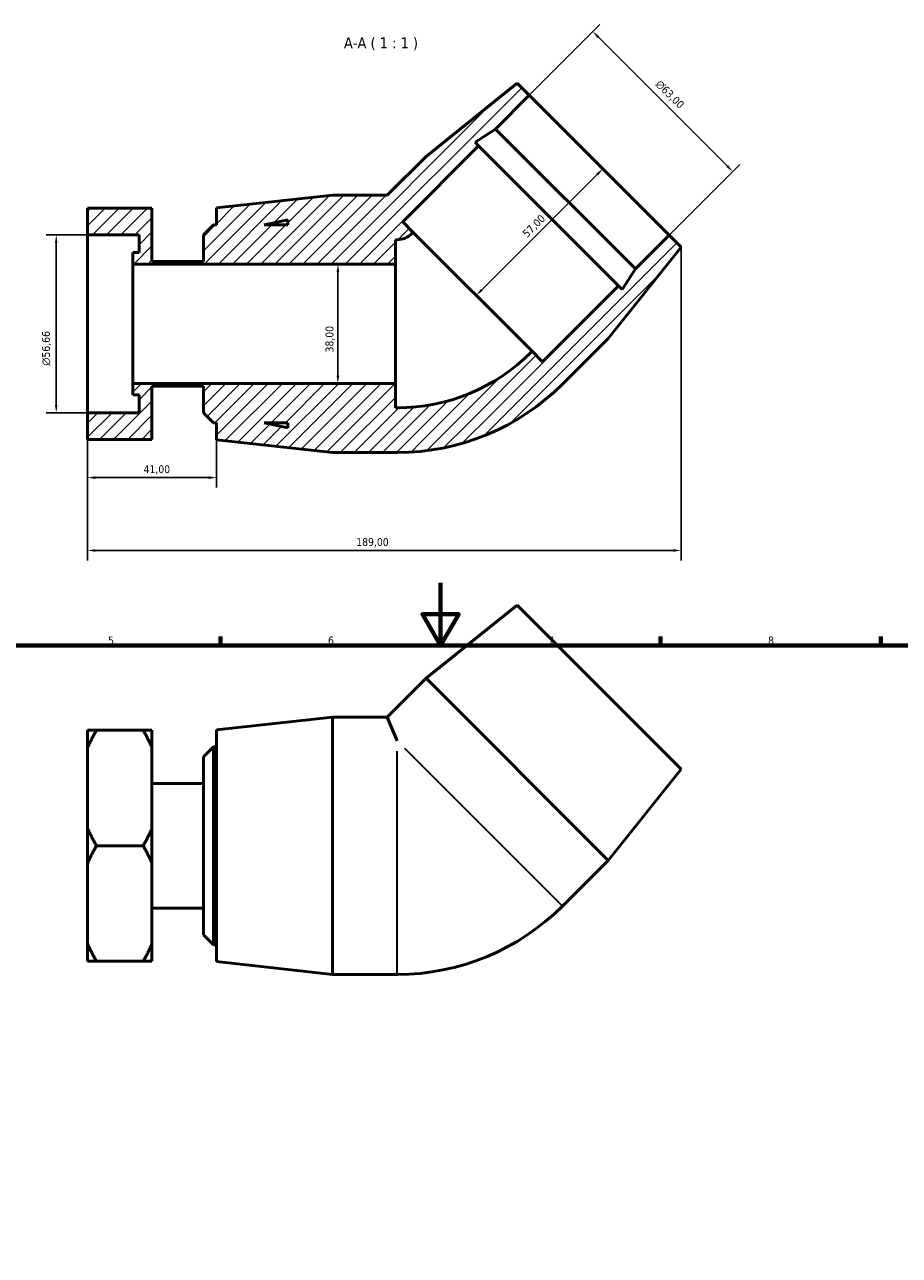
# Model space of a CAD drawing. Header units: millimetres. Extents: x 0 to 901, y -12 to 772.
# Tile 4 of 6: x 288 to 567, y 380 to 772. Entities that reach past the tile are written whole.
import ezdxf

# ---------------------------------------------------------------- set-up
doc = ezdxf.new("R2010")
doc.units = ezdxf.units.MM
for name, color, linetype, lineweight in [('Border (ISO)', 7, 'Continuous', 70), ('Dimension (ISO)', 7, 'Continuous', 25), ('Hatch (ISO)', 7, 'Continuous', 18), ('Symbol (ISO)', 7, 'Continuous', 25), ('Visible (ISO)', 7, 'Continuous', 50), ('Visible Narrow (ISO)', 7, 'Continuous', 35)]:
    doc.layers.add(name, color=color, linetype=linetype, lineweight=lineweight)
doc.styles.add('Label Text (ISO)', font='tahoma.ttf')
doc.styles.add('Note Text (ISO)', font='tahoma.ttf')
doc.dimstyles.new('Default (ISO)', dxfattribs={"dimtxt": 2.5, "dimasz": 2.5, "dimexe": 3.175, "dimexo": 0, "dimgap": 0.762, "dimtad": 1, "dimrnd": 1e-08, "dimzin": 0, "dimtxsty": 'Note Text (ISO)', "dimcen": 0.09, "dimdle": 10, "dimclrd": 256, "dimclre": 256, "dimclrt": 256, "dimazin": 0, "dimtfac": 1.40208, "dimtmove": 0, "dimatfit": 3, "dimfxl": 1, "dimtolj": 1, "dimtzin": 0, "dimlwd": -1, "dimlwe": -1, "dimarcsym": 0})

# ---------------------------------------------------------------- blocks, each defined once
blk = doc.blocks.new('Borders Default Border')
at = {"layer": 'Border (ISO)'}
for p, q in [((350.42, 574), (350.42, 576.9)), ((490.58, 574), (490.58, 576.9)), ((560.67, 574), (560.67, 576.9))]:
    blk.add_line(p, q, dxfattribs=at)
at = {"layer": 'Border (ISO)', "flags": 128}
for points in [[(420.5, 594), (420.5, 574), (414.73, 584), (426.27, 584), (420.5, 574)], [(20, 20), (20, 574), (821, 574), (821, 20), (20, 20)]]:
    blk.add_lwpolyline(points, dxfattribs=at)
at = {"layer": 'Border (ISO)', "color": 232, "true_color": 0xca0064, "char_height": 2.5, "attachment_point": 7, "style": 'Note Text (ISO)'}
for s, insert in [('5', (314.64, 574.35)), ('6', (384.66, 574.35)), ('7', (454.77, 574.4)), ('8', (524.81, 574.34))]:
    blk.add_mtext(s, dxfattribs=dict(at, insert=insert))
blk = doc.blocks.new('*D7')
at = {"layer": 'Defpoints', "color": 0, "transparency": 16777216}
for p in [(308.11, 704.81), (298.11, 648.15), (308.11, 648.15)]:
    blk.add_point(p, dxfattribs=at)
at = {"layer": 'Dimension (ISO)', "transparency": 16777216}
for p, q in [((308.11, 704.81), (294.93, 704.81)), ((298.11, 702.31), (298.11, 650.65)), ((308.11, 648.15), (294.93, 648.15))]:
    blk.add_line(p, q, dxfattribs=at)
for points in [[(297.69, 702.31), (298.52, 702.31), (298.11, 704.81)], [(297.69, 650.65), (298.52, 650.65), (298.11, 648.15)]]:
    blk.add_solid(points, dxfattribs=at)
at = {"layer": 'Dimension (ISO)', "color": 232, "true_color": 0xca0064, "transparency": 16777216, "insert": (293.58, 663.13), "char_height": 2.5, "attachment_point": 1, "rotation": 90, "style": 'Note Text (ISO)'}
blk.add_mtext('\\A1;\\fAIGDT|b0|i0;\\H2.5000;\\ln\\fTahoma|b0|i0;\\H2.5000;56,66', dxfattribs=at)
blk = doc.blocks.new('*D8')
at = {"layer": 'Defpoints', "color": 0, "transparency": 16777216}
for p in [(308.11, 648.15), (349.11, 639.58), (349.11, 627.49)]:
    blk.add_point(p, dxfattribs=at)
at = {"layer": 'Dimension (ISO)', "transparency": 16777216}
for p, q in [((308.11, 648.15), (308.11, 624.32)), ((349.11, 639.58), (349.11, 624.32)), ((310.61, 627.49), (346.61, 627.49))]:
    blk.add_line(p, q, dxfattribs=at)
for points in [[(310.61, 627.91), (310.61, 627.07), (308.11, 627.49)], [(346.61, 627.91), (346.61, 627.07), (349.11, 627.49)]]:
    blk.add_solid(points, dxfattribs=at)
at = {"layer": 'Dimension (ISO)', "color": 232, "true_color": 0xca0064, "transparency": 16777216, "insert": (325.93, 631.43), "char_height": 2.5, "attachment_point": 1, "style": 'Note Text (ISO)'}
blk.add_mtext('\\A1;41,00', dxfattribs=at)
blk = doc.blocks.new('*D9')
at = {"layer": 'Defpoints', "color": 0, "transparency": 16777216}
for p in [(387.8, 695.48), (387.8, 657.48), (387.8, 657.48)]:
    blk.add_point(p, dxfattribs=at)
at = {"layer": 'Dimension (ISO)', "transparency": 16777216}
blk.add_line((387.8, 692.98), (387.8, 659.98), dxfattribs=at)
for points in [[(387.39, 692.98), (388.22, 692.98), (387.8, 695.48)], [(387.39, 659.98), (388.22, 659.98), (387.8, 657.48)]]:
    blk.add_solid(points, dxfattribs=at)
at = {"layer": 'Dimension (ISO)', "color": 232, "true_color": 0xca0064, "transparency": 16777216, "insert": (383.86, 667.36), "char_height": 2.5, "attachment_point": 1, "rotation": 90, "style": 'Note Text (ISO)'}
blk.add_mtext('\\A1;38,00', dxfattribs=at)
blk = doc.blocks.new('*D10')
at = {"layer": 'Defpoints', "color": 0, "transparency": 16777216}
for p in [(469, 769.51), (448.74, 749.25), (493.29, 704.7)]:
    blk.add_point(p, dxfattribs=at)
at = {"layer": 'Dimension (ISO)', "transparency": 16777216}
for p, q in [((448.74, 749.25), (471.24, 771.75)), ((511.78, 726.73), (470.76, 767.74)), ((493.29, 704.7), (515.79, 727.2))]:
    blk.add_line(p, q, dxfattribs=at)
for points in [[(471.06, 768.03), (470.47, 767.44), (469, 769.51)], [(512.07, 727.02), (511.48, 726.43), (513.54, 724.96)]]:
    blk.add_solid(points, dxfattribs=at)
at = {"layer": 'Dimension (ISO)', "color": 232, "true_color": 0xca0064, "transparency": 16777216, "insert": (490.54, 754.36), "char_height": 2.5, "attachment_point": 1, "rotation": 315, "style": 'Note Text (ISO)'}
blk.add_mtext('\\A1;\\fAIGDT|b0|i0;\\H2.5000;\\ln\\fTahoma|b0|i0;\\H2.5000;63,00', dxfattribs=at)
blk = doc.blocks.new('*D11')
at = {"layer": 'Defpoints', "color": 0, "transparency": 16777216}
for p in [(497.11, 700.89), (308.11, 648.15), (308.11, 604.3)]:
    blk.add_point(p, dxfattribs=at)
at = {"layer": 'Dimension (ISO)', "transparency": 16777216}
for p, q in [((497.11, 700.89), (497.11, 601.12)), ((308.11, 648.15), (308.11, 601.12)), ((494.61, 604.3), (310.61, 604.3))]:
    blk.add_line(p, q, dxfattribs=at)
for points in [[(310.61, 604.71), (310.61, 603.88), (308.11, 604.3)], [(494.61, 604.71), (494.61, 603.88), (497.11, 604.3)]]:
    blk.add_solid(points, dxfattribs=at)
at = {"layer": 'Dimension (ISO)', "color": 232, "true_color": 0xca0064, "transparency": 16777216, "insert": (393.65, 608.24), "char_height": 2.5, "attachment_point": 1, "style": 'Note Text (ISO)'}
blk.add_mtext('\\A1;189,00', dxfattribs=at)
blk = doc.blocks.new('*D12')
at = {"layer": 'Defpoints', "color": 0, "transparency": 16777216}
for p in [(471.01, 726.98), (472.16, 725.83), (430.71, 686.67)]:
    blk.add_point(p, dxfattribs=at)
at = {"layer": 'Dimension (ISO)', "transparency": 16777216}
blk.add_line((433.62, 687.29), (470.39, 724.06), dxfattribs=at)
for points in [[(470.1, 724.36), (470.69, 723.77), (472.16, 725.83)], [(433.33, 687.59), (433.92, 687), (431.85, 685.53)]]:
    blk.add_solid(points, dxfattribs=at)
at = {"layer": 'Dimension (ISO)', "color": 232, "true_color": 0xca0064, "transparency": 16777216, "insert": (446.32, 705.56), "char_height": 2.5, "attachment_point": 1, "rotation": 45, "style": 'Note Text (ISO)'}
blk.add_mtext('\\A1;57,00', dxfattribs=at)

msp = doc.modelspace()

# ---------------------------------------------------------------- hatches: boundary and pattern name
at = {"layer": 'Hatch (ISO)'}
h = msp.add_hatch(dxfattribs=at)
h.set_pattern_fill('ANSI31', color=256, scale=25.4, style=0)
h.set_pattern_definition([(45, (0, 0), (-2.245064, 2.245064), [])])
edge = h.paths.add_edge_path()
edge.add_ellipse((406.675, 709.899), major_axis=(42.562, -42.562), ratio=1, start_angle=315, end_angle=360)
edge.add_line((449.238, 667.336), (449.641, 667.739))
edge.add_line((449.641, 667.739), (452.982, 664.398))
edge.add_line((452.982, 664.398), (477.165, 688.581))
edge.add_line((477.165, 688.581), (478.307, 687.439))
edge.add_line((478.307, 687.439), (482.539, 693.955))
edge.add_line((482.539, 693.955), (493.287, 704.703))
edge.add_line((493.287, 704.703), (497.105, 700.885))
edge.add_line((497.105, 700.885), (473.842, 671.823))
edge.add_line((473.842, 671.823), (459.296, 657.278))
edge.add_ellipse((406.675, 709.899), major_axis=(0, -74.417), ratio=1, start_angle=0, end_angle=45, ccw=False)
edge.add_line((406.675, 635.481), (386.105, 635.481))
edge.add_line((386.105, 635.481), (349.105, 639.581))
edge.add_line((349.105, 639.581), (349.105, 644.981))
edge.add_line((349.105, 644.981), (348.155, 644.981))
edge.add_line((348.155, 644.981), (345.005, 648.131))
edge.add_line((345.005, 648.131), (345.005, 656.652))
edge.add_line((345.005, 656.652), (328.605, 656.652))
edge.add_line((328.605, 656.652), (328.605, 639.682))
edge.add_line((328.605, 639.682), (308.105, 639.682))
edge.add_line((308.105, 639.682), (308.105, 648.153))
edge.add_line((308.105, 648.153), (324.505, 648.153))
edge.add_line((324.505, 648.153), (324.505, 653.819))
edge.add_line((324.505, 653.819), (322.455, 653.819))
edge.add_line((322.455, 653.819), (322.455, 657.481))
edge.add_line((322.455, 657.481), (406.105, 657.481))
edge.add_line((406.105, 657.481), (406.105, 649.706))
edge.add_line((406.105, 649.706), (406.675, 649.706))
h.paths.add_polyline_path([(371.905, 643.366), (364.305, 644.981), (371.905, 644.981)], flags=0)
edge = h.paths.add_edge_path()
edge.add_line((415.859, 729.806), (403.535, 717.481))
edge.add_line((403.535, 717.481), (386.105, 717.481))
edge.add_line((386.105, 717.481), (349.105, 713.381))
edge.add_line((349.105, 713.381), (349.105, 707.981))
edge.add_line((349.105, 707.981), (348.155, 707.981))
edge.add_line((348.155, 707.981), (345.005, 704.831))
edge.add_line((345.005, 704.831), (345.005, 696.311))
edge.add_line((345.005, 696.311), (328.605, 696.311))
edge.add_line((328.605, 696.311), (328.605, 713.281))
edge.add_line((328.605, 713.281), (308.105, 713.281))
edge.add_line((308.105, 713.281), (308.105, 704.809))
edge.add_line((308.105, 704.809), (324.505, 704.809))
edge.add_line((324.505, 704.809), (324.505, 699.144))
edge.add_line((324.505, 699.144), (322.455, 699.144))
edge.add_line((322.455, 699.144), (322.455, 695.481))
edge.add_line((322.455, 695.481), (406.105, 695.481))
edge.add_line((406.105, 695.481), (406.105, 703.256))
edge.add_line((406.105, 703.256), (406.675, 703.256))
edge.add_ellipse((406.675, 709.899), major_axis=(0, -6.642), ratio=1, start_angle=0, end_angle=45)
edge.add_line((411.372, 705.202), (411.775, 705.605))
edge.add_line((411.775, 705.605), (408.434, 708.946))
edge.add_line((408.434, 708.946), (432.617, 733.129))
edge.add_line((432.617, 733.129), (431.475, 734.271))
edge.add_line((431.475, 734.271), (437.991, 738.503))
edge.add_line((437.991, 738.503), (448.739, 749.251))
edge.add_line((448.739, 749.251), (444.921, 753.07))
edge.add_line((444.921, 753.07), (415.859, 729.806))
h.paths.add_polyline_path([(364.305, 707.981), (371.905, 709.597), (371.905, 707.981)], flags=0)

# ---------------------------------------------------------------- linework, layer by layer
at = {"layer": 'Visible (ISO)'}
for p, q in [((444.921, 753.07), (415.859, 729.806)), ((448.739, 749.251), (444.921, 753.07)), ((437.991, 738.503), (448.739, 749.251)), ((448.739, 749.251), (493.287, 704.703)), ((431.475, 734.271), (437.991, 738.503)), ((437.991, 738.503), (482.539, 693.955)), ((408.434, 708.946), (432.617, 733.129)), ((432.617, 733.129), (431.475, 734.271)), ((432.617, 733.129), (477.165, 688.581)), ((415.859, 729.806), (403.535, 717.481)), ((386.105, 717.481), (349.105, 713.381)), ((403.535, 717.481), (386.105, 717.481)), ((349.105, 713.381), (349.105, 707.981)), ((328.605, 713.281), (308.105, 713.281)), ((308.105, 713.281), (308.105, 704.809)), ((328.605, 696.311), (328.605, 713.281)), ((364.305, 707.981), (371.905, 709.597)), ((371.905, 709.597), (371.905, 707.981)), ((348.155, 707.981), (345.005, 704.831)), ((349.105, 707.981), (348.155, 707.981)), ((371.905, 707.981), (364.305, 707.981)), ((411.775, 705.605), (408.434, 708.946)), ((411.372, 705.202), (411.775, 705.605)), ((449.641, 667.739), (411.775, 705.605)), ((308.105, 704.809), (324.505, 704.809)), ((308.105, 648.153), (308.105, 704.809)), ((324.505, 704.809), (324.505, 699.144)), ((345.005, 704.831), (345.005, 696.311)), ((406.105, 695.481), (406.105, 703.256)), ((406.105, 703.256), (406.675, 703.256)), ((493.287, 704.703), (482.539, 693.955)), ((497.105, 700.885), (493.287, 704.703)), ((324.505, 699.144), (322.455, 699.144)), ((322.455, 699.144), (322.455, 695.481)), ((473.842, 671.823), (497.105, 700.885)), ((322.455, 695.481), (406.105, 695.481)), ((322.455, 657.481), (322.455, 695.481)), ((345.005, 696.311), (328.605, 696.311)), ((406.105, 657.481), (406.105, 695.481)), ((482.539, 693.955), (478.307, 687.439)), ((477.165, 688.581), (452.982, 664.398)), ((478.307, 687.439), (477.165, 688.581)), ((459.296, 657.278), (473.842, 671.823)), ((449.641, 667.739), (449.238, 667.336)), ((452.982, 664.398), (449.641, 667.739)), ((406.105, 657.481), (322.455, 657.481)), ((322.455, 657.481), (322.455, 653.819)), ((328.605, 639.682), (328.605, 656.652)), ((328.605, 656.652), (345.005, 656.652)), ((345.005, 656.652), (345.005, 648.131)), ((406.105, 649.706), (406.105, 657.481)), ((322.455, 653.819), (324.505, 653.819)), ((324.505, 653.819), (324.505, 648.153)), ((324.505, 648.153), (308.105, 648.153)), ((308.105, 648.153), (308.105, 639.682)), ((345.005, 648.131), (348.155, 644.981)), ((406.675, 649.706), (406.105, 649.706)), ((348.155, 644.981), (349.105, 644.981)), ((349.105, 644.981), (349.105, 639.581)), ((371.905, 643.366), (364.305, 644.981)), ((364.305, 644.981), (371.905, 644.981)), ((371.905, 644.981), (371.905, 643.366)), ((308.105, 639.682), (328.605, 639.682)), ((349.105, 639.581), (386.105, 635.481)), ((386.105, 635.481), (406.675, 635.481)), ((444.921, 586.854), (415.859, 563.59)), ((444.921, 586.854), (497.105, 534.669)), ((415.859, 563.59), (403.535, 551.265)), ((415.859, 563.59), (473.842, 505.607)), ((349.105, 547.165), (386.105, 551.265)), ((386.105, 469.265), (386.105, 551.265)), ((386.105, 551.265), (403.535, 551.265)), ((403.535, 551.265), (406.675, 543.683)), ((308.105, 541.471), (308.105, 547.065)), ((310.938, 547.065), (325.773, 547.065)), ((328.605, 547.065), (328.605, 541.471)), ((349.105, 473.365), (349.105, 547.165)), ((308.105, 515.859), (308.105, 541.471)), ((328.605, 541.471), (328.605, 515.859)), ((345.005, 538.615), (348.155, 541.765)), ((348.155, 541.765), (348.155, 478.765)), ((348.155, 541.765), (349.105, 541.765)), ((345.005, 481.915), (345.005, 538.615)), ((497.105, 534.669), (473.842, 505.607)), ((328.605, 530.095), (345.005, 530.095)), ((308.105, 504.672), (308.105, 515.859)), ((328.605, 515.859), (328.605, 504.672)), ((325.773, 510.265), (310.938, 510.265)), ((473.842, 505.607), (459.296, 491.062)), ((308.105, 479.059), (308.105, 504.672)), ((328.605, 504.672), (328.605, 479.059)), ((328.605, 490.436), (345.005, 490.436)), ((308.105, 473.466), (308.105, 479.059)), ((328.605, 479.059), (328.605, 473.466)), ((345.005, 481.915), (348.155, 478.765)), ((348.155, 478.765), (349.105, 478.765)), ((325.773, 473.466), (310.938, 473.466)), ((349.105, 473.365), (386.105, 469.265)), ((386.105, 469.265), (406.675, 469.265))]:
    msp.add_line(p, q, dxfattribs=at)
for centre, radius in [((406.675, 709.899), 6.642), ((406.675, 709.899), 60.192), ((406.675, 709.899), 74.417), ((406.675, 543.683), 74.417)]:
    msp.add_arc(centre, radius, 270, 315, dxfattribs=at)
for points in [[(308.105, 541.471), (309.268, 544.172), (310.938, 547.065)], [(310.938, 547.065), (309.268, 547.065), (308.105, 547.065)], [(325.773, 547.065), (327.443, 544.172), (328.605, 541.471)], [(328.605, 547.065), (327.443, 547.065), (325.773, 547.065)], [(310.938, 510.265), (309.268, 513.158), (308.105, 515.859)], [(328.605, 515.859), (327.443, 513.158), (325.773, 510.265)], [(308.105, 504.672), (309.268, 507.372), (310.938, 510.265)], [(325.773, 510.265), (327.443, 507.372), (328.605, 504.672)], [(310.938, 473.466), (309.268, 476.359), (308.105, 479.059)], [(328.605, 479.059), (327.443, 476.359), (325.773, 473.466)], [(308.105, 473.466), (309.268, 473.466), (310.938, 473.466)], [(325.773, 473.466), (327.443, 473.466), (328.605, 473.466)]]:
    msp.add_rational_spline(points, [1, 1.00310458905, 1], degree=2, dxfattribs=at)
at = {"layer": 'Visible Narrow (ISO)'}
for p, q in [((408.977, 541.381), (459.066, 491.292)), ((406.675, 469.591), (406.675, 540.428))]:
    msp.add_line(p, q, dxfattribs=at)

# ---------------------------------------------------------------- block references
msp.add_blockref('Borders Default Border', (0, 0))

# ---------------------------------------------------------------- texts
at = {"layer": 'Symbol (ISO)', "insert": (389.743, 763.561), "char_height": 3.5, "attachment_point": 7, "style": 'Label Text (ISO)'}
msp.add_mtext('A-A ( 1 : 1 )', dxfattribs=at)

# ---------------------------------------------------------------- dimensions: what is measured, and where the dimension line sits
at = {"layer": 'Dimension (ISO)'}
for base, p1, p2, angle, picture, middle in [((468.995, 769.507), (493.287, 704.703), (448.739, 749.251), 315, '*D10', (491.269, 747.233)), ((298.105, 648.153), (308.105, 704.809), (308.105, 648.153), 90, '*D7', (298.105, 668.696))]:
    dim = msp.add_linear_dim(base=base, p1=p1, p2=p2, angle=angle, text='\\fAIGDT|b0|i0;\\H2.5000;\\ln\\fTahoma|b0|i0;\\H2.5000;<>', dimstyle='Default (ISO)', override={"dimdec": 2, "dimtp": 0, "dimtm": 0, "dimtdec": 2, "dimtofl": 0, "dimatfit": 1}, dxfattribs=at)
    dim.commit()
    dim.dimension.update_dxf_attribs({"geometry": picture, "text_midpoint": middle, "dimtype": 160})
for base, p1, p2, angle, override, picture, middle in [((472.158, 725.832), (430.708, 686.672), (471.013, 726.977), 225, {"dimdec": 2, "dimse1": 1, "dimse2": 1, "dimtp": 0, "dimtm": 0, "dimtdec": 2, "dimtofl": 0, "dimatfit": 1}, '*D12', (452.006, 705.68)), ((308.105, 604.297), (497.105, 700.885), (308.105, 648.153), 180, {"dimdec": 2, "dimtp": 0, "dimtm": 0, "dimtdec": 2, "dimtofl": 0, "dimatfit": 1}, '*D11', (398.605, 604.297)), ((387.803, 657.481), (387.803, 695.481), (387.803, 657.481), 270, {"dimdec": 2, "dimse1": 1, "dimse2": 1, "dimtp": 0, "dimtm": 0, "dimtdec": 2, "dimtofl": 0, "dimatfit": 1}, '*D9', (387.803, 671.481)), ((349.105, 627.492), (308.105, 648.153), (349.105, 639.581), 180, {"dimdec": 2, "dimtp": 0, "dimtm": 0, "dimtdec": 2, "dimtofl": 0, "dimatfit": 1}, '*D8', (330.105, 627.492))]:
    dim = msp.add_linear_dim(base=base, p1=p1, p2=p2, angle=angle, dimstyle='Default (ISO)', override=override, dxfattribs=at)
    dim.commit()
    dim.dimension.update_dxf_attribs({"geometry": picture, "text_midpoint": middle, "dimtype": 160})

doc.saveas('drawing.dxf')
